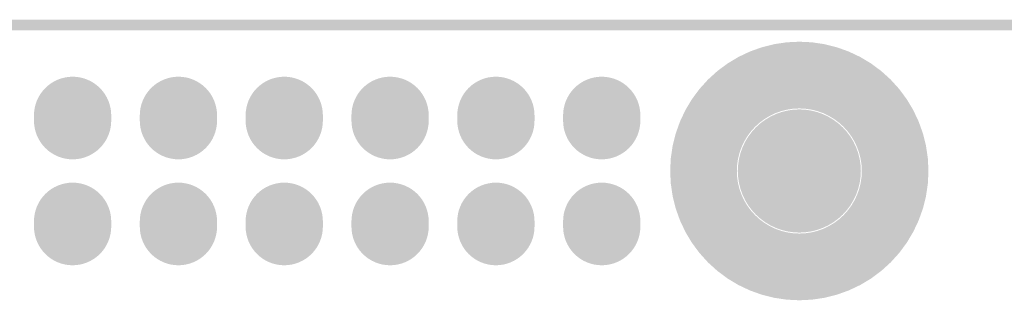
# Model space of a CAD drawing. Header units: millimetres. Extents: x 33.87 to 37.23, y 19.07 to 21.28.
# Tile 8 of 9: x 35.56 to 36.49, y 21.02 to 21.28. Entities that reach past the tile are written whole.
import ezdxf

# ---------------------------------------------------------------- set-up
doc = ezdxf.new("R2010")
doc.units = ezdxf.units.MM
doc.header["$MEASUREMENT"] = 0
for name, color, linetype in [('BottomLayer', 5, 'Continuous'), ('BottomOverlay', 54, 'Continuous'), ('BottomSolder', 6, 'Continuous'), ('KeepOutLayer', 6, 'Continuous'), ('MidLayer1', 16, 'Continuous'), ('MidLayer2', 76, 'Continuous'), ('MidLayer3', 90, 'Continuous'), ('MidLayer4', 156, 'Continuous'), ('MidLayer5', 130, 'Continuous'), ('MidLayer6', 216, 'Continuous'), ('MultiLayer', 9, 'Continuous')]:
    doc.layers.add(name, color=color, linetype=linetype)

# ---------------------------------------------------------------- blocks, each defined once
blk = doc.blocks.new('SIP20X2_11')
at = {"layer": 'BottomLayer', "const_width": 0.065}
for points in [[(-0.0025, -1.4), (0.0025, -1.4)], [(0.0975, -1.4), (0.1025, -1.4)], [(-0.0025, -1.5), (0.0025, -1.5)], [(0.0975, -1.5), (0.1025, -1.5)], [(-0.0025, -1.6), (0.0025, -1.6)], [(0.0975, -1.6), (0.1025, -1.6)], [(-0.0025, -1.7), (0.0025, -1.7)], [(0.0975, -1.7), (0.1025, -1.7)], [(-0.0025, -1.8), (0.0025, -1.8)], [(0.0975, -1.8), (0.1025, -1.8)], [(-0.0025, -1.9), (0.0025, -1.9)], [(0.0975, -1.9), (0.1025, -1.9)]]:
    blk.add_lwpolyline(points, dxfattribs=at)
at = {"layer": 'BottomLayer', "const_width": 0.0325}
for points in [[(-0.01875, -1.4, 1), (0.01375, -1.4, 1)], [(-0.01375, -1.4, 1), (0.01875, -1.4, 1)], [(0.08125, -1.4, 1), (0.11375, -1.4, 1)], [(0.08625, -1.4, 1), (0.11875, -1.4, 1)], [(-0.01875, -1.5, 1), (0.01375, -1.5, 1)], [(-0.01375, -1.5, 1), (0.01875, -1.5, 1)], [(0.08125, -1.5, 1), (0.11375, -1.5, 1)], [(0.08625, -1.5, 1), (0.11875, -1.5, 1)], [(-0.01875, -1.6, 1), (0.01375, -1.6, 1)], [(-0.01375, -1.6, 1), (0.01875, -1.6, 1)], [(0.08125, -1.6, 1), (0.11375, -1.6, 1)], [(0.08625, -1.6, 1), (0.11875, -1.6, 1)], [(-0.01875, -1.7, 1), (0.01375, -1.7, 1)], [(-0.01375, -1.7, 1), (0.01875, -1.7, 1)], [(0.08125, -1.7, 1), (0.11375, -1.7, 1)], [(0.08625, -1.7, 1), (0.11875, -1.7, 1)], [(-0.01875, -1.8, 1), (0.01375, -1.8, 1)], [(-0.01375, -1.8, 1), (0.01875, -1.8, 1)], [(0.08125, -1.8, 1), (0.11375, -1.8, 1)], [(0.08625, -1.8, 1), (0.11875, -1.8, 1)], [(-0.01875, -1.9, 1), (0.01375, -1.9, 1)], [(-0.01375, -1.9, 1), (0.01875, -1.9, 1)], [(0.08125, -1.9, 1), (0.11375, -1.9, 1)], [(0.08625, -1.9, 1), (0.11875, -1.9, 1)]]:
    blk.add_lwpolyline(points, format="xyb", close=True, dxfattribs=at)
at = {"layer": 'BottomSolder', "const_width": 0.073}
for points in [[(-0.0025, -1.4), (0.0025, -1.4)], [(0.0975, -1.4), (0.1025, -1.4)], [(-0.0025, -1.5), (0.0025, -1.5)], [(0.0975, -1.5), (0.1025, -1.5)], [(-0.0025, -1.6), (0.0025, -1.6)], [(0.0975, -1.6), (0.1025, -1.6)], [(-0.0025, -1.7), (0.0025, -1.7)], [(0.0975, -1.7), (0.1025, -1.7)], [(-0.0025, -1.8), (0.0025, -1.8)], [(0.0975, -1.8), (0.1025, -1.8)], [(-0.0025, -1.9), (0.0025, -1.9)], [(0.0975, -1.9), (0.1025, -1.9)]]:
    blk.add_lwpolyline(points, dxfattribs=at)
at = {"layer": 'BottomSolder', "const_width": 0.0365}
for points in [[(-0.02075, -1.4, 1), (0.01575, -1.4, 1)], [(-0.01575, -1.4, 1), (0.02075, -1.4, 1)], [(0.07925, -1.4, 1), (0.11575, -1.4, 1)], [(0.08425, -1.4, 1), (0.12075, -1.4, 1)], [(-0.02075, -1.5, 1), (0.01575, -1.5, 1)], [(-0.01575, -1.5, 1), (0.02075, -1.5, 1)], [(0.07925, -1.5, 1), (0.11575, -1.5, 1)], [(0.08425, -1.5, 1), (0.12075, -1.5, 1)], [(-0.02075, -1.6, 1), (0.01575, -1.6, 1)], [(-0.01575, -1.6, 1), (0.02075, -1.6, 1)], [(0.07925, -1.6, 1), (0.11575, -1.6, 1)], [(0.08425, -1.6, 1), (0.12075, -1.6, 1)], [(-0.02075, -1.7, 1), (0.01575, -1.7, 1)], [(-0.01575, -1.7, 1), (0.02075, -1.7, 1)], [(0.07925, -1.7, 1), (0.11575, -1.7, 1)], [(0.08425, -1.7, 1), (0.12075, -1.7, 1)], [(-0.02075, -1.8, 1), (0.01575, -1.8, 1)], [(-0.01575, -1.8, 1), (0.02075, -1.8, 1)], [(0.07925, -1.8, 1), (0.11575, -1.8, 1)], [(0.08425, -1.8, 1), (0.12075, -1.8, 1)], [(-0.02075, -1.9, 1), (0.01575, -1.9, 1)], [(-0.01575, -1.9, 1), (0.02075, -1.9, 1)], [(0.07925, -1.9, 1), (0.11575, -1.9, 1)], [(0.08425, -1.9, 1), (0.12075, -1.9, 1)]]:
    blk.add_lwpolyline(points, format="xyb", close=True, dxfattribs=at)
at = {"layer": 'MidLayer1', "const_width": 0.065}
for points in [[(-0.0025, -1.4), (0.0025, -1.4)], [(0.0975, -1.4), (0.1025, -1.4)], [(-0.0025, -1.5), (0.0025, -1.5)], [(0.0975, -1.5), (0.1025, -1.5)], [(-0.0025, -1.6), (0.0025, -1.6)], [(0.0975, -1.6), (0.1025, -1.6)], [(-0.0025, -1.7), (0.0025, -1.7)], [(0.0975, -1.7), (0.1025, -1.7)], [(-0.0025, -1.8), (0.0025, -1.8)], [(0.0975, -1.8), (0.1025, -1.8)], [(-0.0025, -1.9), (0.0025, -1.9)], [(0.0975, -1.9), (0.1025, -1.9)]]:
    blk.add_lwpolyline(points, dxfattribs=at)
at = {"layer": 'MidLayer1', "const_width": 0.0325}
for points in [[(-0.01875, -1.4, 1), (0.01375, -1.4, 1)], [(-0.01375, -1.4, 1), (0.01875, -1.4, 1)], [(0.08125, -1.4, 1), (0.11375, -1.4, 1)], [(0.08625, -1.4, 1), (0.11875, -1.4, 1)], [(-0.01875, -1.5, 1), (0.01375, -1.5, 1)], [(-0.01375, -1.5, 1), (0.01875, -1.5, 1)], [(0.08125, -1.5, 1), (0.11375, -1.5, 1)], [(0.08625, -1.5, 1), (0.11875, -1.5, 1)], [(-0.01875, -1.6, 1), (0.01375, -1.6, 1)], [(-0.01375, -1.6, 1), (0.01875, -1.6, 1)], [(0.08125, -1.6, 1), (0.11375, -1.6, 1)], [(0.08625, -1.6, 1), (0.11875, -1.6, 1)], [(-0.01875, -1.7, 1), (0.01375, -1.7, 1)], [(-0.01375, -1.7, 1), (0.01875, -1.7, 1)], [(0.08125, -1.7, 1), (0.11375, -1.7, 1)], [(0.08625, -1.7, 1), (0.11875, -1.7, 1)], [(-0.01875, -1.8, 1), (0.01375, -1.8, 1)], [(-0.01375, -1.8, 1), (0.01875, -1.8, 1)], [(0.08125, -1.8, 1), (0.11375, -1.8, 1)], [(0.08625, -1.8, 1), (0.11875, -1.8, 1)], [(-0.01875, -1.9, 1), (0.01375, -1.9, 1)], [(-0.01375, -1.9, 1), (0.01875, -1.9, 1)], [(0.08125, -1.9, 1), (0.11375, -1.9, 1)], [(0.08625, -1.9, 1), (0.11875, -1.9, 1)]]:
    blk.add_lwpolyline(points, format="xyb", close=True, dxfattribs=at)
at = {"layer": 'MidLayer2', "const_width": 0.065}
for points in [[(-0.0025, -1.4), (0.0025, -1.4)], [(0.0975, -1.4), (0.1025, -1.4)], [(-0.0025, -1.5), (0.0025, -1.5)], [(0.0975, -1.5), (0.1025, -1.5)], [(-0.0025, -1.6), (0.0025, -1.6)], [(0.0975, -1.6), (0.1025, -1.6)], [(-0.0025, -1.7), (0.0025, -1.7)], [(0.0975, -1.7), (0.1025, -1.7)], [(-0.0025, -1.8), (0.0025, -1.8)], [(0.0975, -1.8), (0.1025, -1.8)], [(-0.0025, -1.9), (0.0025, -1.9)], [(0.0975, -1.9), (0.1025, -1.9)]]:
    blk.add_lwpolyline(points, dxfattribs=at)
at = {"layer": 'MidLayer2', "const_width": 0.0325}
for points in [[(-0.01875, -1.4, 1), (0.01375, -1.4, 1)], [(-0.01375, -1.4, 1), (0.01875, -1.4, 1)], [(0.08125, -1.4, 1), (0.11375, -1.4, 1)], [(0.08625, -1.4, 1), (0.11875, -1.4, 1)], [(-0.01875, -1.5, 1), (0.01375, -1.5, 1)], [(-0.01375, -1.5, 1), (0.01875, -1.5, 1)], [(0.08125, -1.5, 1), (0.11375, -1.5, 1)], [(0.08625, -1.5, 1), (0.11875, -1.5, 1)], [(-0.01875, -1.6, 1), (0.01375, -1.6, 1)], [(-0.01375, -1.6, 1), (0.01875, -1.6, 1)], [(0.08125, -1.6, 1), (0.11375, -1.6, 1)], [(0.08625, -1.6, 1), (0.11875, -1.6, 1)], [(-0.01875, -1.7, 1), (0.01375, -1.7, 1)], [(-0.01375, -1.7, 1), (0.01875, -1.7, 1)], [(0.08125, -1.7, 1), (0.11375, -1.7, 1)], [(0.08625, -1.7, 1), (0.11875, -1.7, 1)], [(-0.01875, -1.8, 1), (0.01375, -1.8, 1)], [(-0.01375, -1.8, 1), (0.01875, -1.8, 1)], [(0.08125, -1.8, 1), (0.11375, -1.8, 1)], [(0.08625, -1.8, 1), (0.11875, -1.8, 1)], [(-0.01875, -1.9, 1), (0.01375, -1.9, 1)], [(-0.01375, -1.9, 1), (0.01875, -1.9, 1)], [(0.08125, -1.9, 1), (0.11375, -1.9, 1)], [(0.08625, -1.9, 1), (0.11875, -1.9, 1)]]:
    blk.add_lwpolyline(points, format="xyb", close=True, dxfattribs=at)
at = {"layer": 'MidLayer3', "const_width": 0.065}
for points in [[(-0.0025, -1.4), (0.0025, -1.4)], [(0.0975, -1.4), (0.1025, -1.4)], [(-0.0025, -1.5), (0.0025, -1.5)], [(0.0975, -1.5), (0.1025, -1.5)], [(-0.0025, -1.6), (0.0025, -1.6)], [(0.0975, -1.6), (0.1025, -1.6)], [(-0.0025, -1.7), (0.0025, -1.7)], [(0.0975, -1.7), (0.1025, -1.7)], [(-0.0025, -1.8), (0.0025, -1.8)], [(0.0975, -1.8), (0.1025, -1.8)], [(-0.0025, -1.9), (0.0025, -1.9)], [(0.0975, -1.9), (0.1025, -1.9)]]:
    blk.add_lwpolyline(points, dxfattribs=at)
at = {"layer": 'MidLayer3', "const_width": 0.0325}
for points in [[(-0.01875, -1.4, 1), (0.01375, -1.4, 1)], [(-0.01375, -1.4, 1), (0.01875, -1.4, 1)], [(0.08125, -1.4, 1), (0.11375, -1.4, 1)], [(0.08625, -1.4, 1), (0.11875, -1.4, 1)], [(-0.01875, -1.5, 1), (0.01375, -1.5, 1)], [(-0.01375, -1.5, 1), (0.01875, -1.5, 1)], [(0.08125, -1.5, 1), (0.11375, -1.5, 1)], [(0.08625, -1.5, 1), (0.11875, -1.5, 1)], [(-0.01875, -1.6, 1), (0.01375, -1.6, 1)], [(-0.01375, -1.6, 1), (0.01875, -1.6, 1)], [(0.08125, -1.6, 1), (0.11375, -1.6, 1)], [(0.08625, -1.6, 1), (0.11875, -1.6, 1)], [(-0.01875, -1.7, 1), (0.01375, -1.7, 1)], [(-0.01375, -1.7, 1), (0.01875, -1.7, 1)], [(0.08125, -1.7, 1), (0.11375, -1.7, 1)], [(0.08625, -1.7, 1), (0.11875, -1.7, 1)], [(-0.01875, -1.8, 1), (0.01375, -1.8, 1)], [(-0.01375, -1.8, 1), (0.01875, -1.8, 1)], [(0.08125, -1.8, 1), (0.11375, -1.8, 1)], [(0.08625, -1.8, 1), (0.11875, -1.8, 1)], [(-0.01875, -1.9, 1), (0.01375, -1.9, 1)], [(-0.01375, -1.9, 1), (0.01875, -1.9, 1)], [(0.08125, -1.9, 1), (0.11375, -1.9, 1)], [(0.08625, -1.9, 1), (0.11875, -1.9, 1)]]:
    blk.add_lwpolyline(points, format="xyb", close=True, dxfattribs=at)
at = {"layer": 'MidLayer4', "const_width": 0.065}
for points in [[(-0.0025, -1.4), (0.0025, -1.4)], [(0.0975, -1.4), (0.1025, -1.4)], [(-0.0025, -1.5), (0.0025, -1.5)], [(0.0975, -1.5), (0.1025, -1.5)], [(-0.0025, -1.6), (0.0025, -1.6)], [(0.0975, -1.6), (0.1025, -1.6)], [(-0.0025, -1.7), (0.0025, -1.7)], [(0.0975, -1.7), (0.1025, -1.7)], [(-0.0025, -1.8), (0.0025, -1.8)], [(0.0975, -1.8), (0.1025, -1.8)], [(-0.0025, -1.9), (0.0025, -1.9)], [(0.0975, -1.9), (0.1025, -1.9)]]:
    blk.add_lwpolyline(points, dxfattribs=at)
at = {"layer": 'MidLayer4', "const_width": 0.0325}
for points in [[(-0.01875, -1.4, 1), (0.01375, -1.4, 1)], [(-0.01375, -1.4, 1), (0.01875, -1.4, 1)], [(0.08125, -1.4, 1), (0.11375, -1.4, 1)], [(0.08625, -1.4, 1), (0.11875, -1.4, 1)], [(-0.01875, -1.5, 1), (0.01375, -1.5, 1)], [(-0.01375, -1.5, 1), (0.01875, -1.5, 1)], [(0.08125, -1.5, 1), (0.11375, -1.5, 1)], [(0.08625, -1.5, 1), (0.11875, -1.5, 1)], [(-0.01875, -1.6, 1), (0.01375, -1.6, 1)], [(-0.01375, -1.6, 1), (0.01875, -1.6, 1)], [(0.08125, -1.6, 1), (0.11375, -1.6, 1)], [(0.08625, -1.6, 1), (0.11875, -1.6, 1)], [(-0.01875, -1.7, 1), (0.01375, -1.7, 1)], [(-0.01375, -1.7, 1), (0.01875, -1.7, 1)], [(0.08125, -1.7, 1), (0.11375, -1.7, 1)], [(0.08625, -1.7, 1), (0.11875, -1.7, 1)], [(-0.01875, -1.8, 1), (0.01375, -1.8, 1)], [(-0.01375, -1.8, 1), (0.01875, -1.8, 1)], [(0.08125, -1.8, 1), (0.11375, -1.8, 1)], [(0.08625, -1.8, 1), (0.11875, -1.8, 1)], [(-0.01875, -1.9, 1), (0.01375, -1.9, 1)], [(-0.01375, -1.9, 1), (0.01875, -1.9, 1)], [(0.08125, -1.9, 1), (0.11375, -1.9, 1)], [(0.08625, -1.9, 1), (0.11875, -1.9, 1)]]:
    blk.add_lwpolyline(points, format="xyb", close=True, dxfattribs=at)
at = {"layer": 'MidLayer5', "const_width": 0.065}
for points in [[(-0.0025, -1.4), (0.0025, -1.4)], [(0.0975, -1.4), (0.1025, -1.4)], [(-0.0025, -1.5), (0.0025, -1.5)], [(0.0975, -1.5), (0.1025, -1.5)], [(-0.0025, -1.6), (0.0025, -1.6)], [(0.0975, -1.6), (0.1025, -1.6)], [(-0.0025, -1.7), (0.0025, -1.7)], [(0.0975, -1.7), (0.1025, -1.7)], [(-0.0025, -1.8), (0.0025, -1.8)], [(0.0975, -1.8), (0.1025, -1.8)], [(-0.0025, -1.9), (0.0025, -1.9)], [(0.0975, -1.9), (0.1025, -1.9)]]:
    blk.add_lwpolyline(points, dxfattribs=at)
at = {"layer": 'MidLayer5', "const_width": 0.0325}
for points in [[(-0.01875, -1.4, 1), (0.01375, -1.4, 1)], [(-0.01375, -1.4, 1), (0.01875, -1.4, 1)], [(0.08125, -1.4, 1), (0.11375, -1.4, 1)], [(0.08625, -1.4, 1), (0.11875, -1.4, 1)], [(-0.01875, -1.5, 1), (0.01375, -1.5, 1)], [(-0.01375, -1.5, 1), (0.01875, -1.5, 1)], [(0.08125, -1.5, 1), (0.11375, -1.5, 1)], [(0.08625, -1.5, 1), (0.11875, -1.5, 1)], [(-0.01875, -1.6, 1), (0.01375, -1.6, 1)], [(-0.01375, -1.6, 1), (0.01875, -1.6, 1)], [(0.08125, -1.6, 1), (0.11375, -1.6, 1)], [(0.08625, -1.6, 1), (0.11875, -1.6, 1)], [(-0.01875, -1.7, 1), (0.01375, -1.7, 1)], [(-0.01375, -1.7, 1), (0.01875, -1.7, 1)], [(0.08125, -1.7, 1), (0.11375, -1.7, 1)], [(0.08625, -1.7, 1), (0.11875, -1.7, 1)], [(-0.01875, -1.8, 1), (0.01375, -1.8, 1)], [(-0.01375, -1.8, 1), (0.01875, -1.8, 1)], [(0.08125, -1.8, 1), (0.11375, -1.8, 1)], [(0.08625, -1.8, 1), (0.11875, -1.8, 1)], [(-0.01875, -1.9, 1), (0.01375, -1.9, 1)], [(-0.01375, -1.9, 1), (0.01875, -1.9, 1)], [(0.08125, -1.9, 1), (0.11375, -1.9, 1)], [(0.08625, -1.9, 1), (0.11875, -1.9, 1)]]:
    blk.add_lwpolyline(points, format="xyb", close=True, dxfattribs=at)
at = {"layer": 'MidLayer6', "const_width": 0.065}
for points in [[(-0.0025, -1.4), (0.0025, -1.4)], [(0.0975, -1.4), (0.1025, -1.4)], [(-0.0025, -1.5), (0.0025, -1.5)], [(0.0975, -1.5), (0.1025, -1.5)], [(-0.0025, -1.6), (0.0025, -1.6)], [(0.0975, -1.6), (0.1025, -1.6)], [(-0.0025, -1.7), (0.0025, -1.7)], [(0.0975, -1.7), (0.1025, -1.7)], [(-0.0025, -1.8), (0.0025, -1.8)], [(0.0975, -1.8), (0.1025, -1.8)], [(-0.0025, -1.9), (0.0025, -1.9)], [(0.0975, -1.9), (0.1025, -1.9)]]:
    blk.add_lwpolyline(points, dxfattribs=at)
at = {"layer": 'MidLayer6', "const_width": 0.0325}
for points in [[(-0.01875, -1.4, 1), (0.01375, -1.4, 1)], [(-0.01375, -1.4, 1), (0.01875, -1.4, 1)], [(0.08125, -1.4, 1), (0.11375, -1.4, 1)], [(0.08625, -1.4, 1), (0.11875, -1.4, 1)], [(-0.01875, -1.5, 1), (0.01375, -1.5, 1)], [(-0.01375, -1.5, 1), (0.01875, -1.5, 1)], [(0.08125, -1.5, 1), (0.11375, -1.5, 1)], [(0.08625, -1.5, 1), (0.11875, -1.5, 1)], [(-0.01875, -1.6, 1), (0.01375, -1.6, 1)], [(-0.01375, -1.6, 1), (0.01875, -1.6, 1)], [(0.08125, -1.6, 1), (0.11375, -1.6, 1)], [(0.08625, -1.6, 1), (0.11875, -1.6, 1)], [(-0.01875, -1.7, 1), (0.01375, -1.7, 1)], [(-0.01375, -1.7, 1), (0.01875, -1.7, 1)], [(0.08125, -1.7, 1), (0.11375, -1.7, 1)], [(0.08625, -1.7, 1), (0.11875, -1.7, 1)], [(-0.01875, -1.8, 1), (0.01375, -1.8, 1)], [(-0.01375, -1.8, 1), (0.01875, -1.8, 1)], [(0.08125, -1.8, 1), (0.11375, -1.8, 1)], [(0.08625, -1.8, 1), (0.11875, -1.8, 1)], [(-0.01875, -1.9, 1), (0.01375, -1.9, 1)], [(-0.01375, -1.9, 1), (0.01875, -1.9, 1)], [(0.08125, -1.9, 1), (0.11375, -1.9, 1)], [(0.08625, -1.9, 1), (0.11875, -1.9, 1)]]:
    blk.add_lwpolyline(points, format="xyb", close=True, dxfattribs=at)
at = {"layer": 'MultiLayer', "const_width": 0.065}
for points in [[(-0.0025, -1.4), (0.0025, -1.4)], [(0.0975, -1.4), (0.1025, -1.4)], [(-0.0025, -1.5), (0.0025, -1.5)], [(0.0975, -1.5), (0.1025, -1.5)], [(-0.0025, -1.6), (0.0025, -1.6)], [(0.0975, -1.6), (0.1025, -1.6)], [(-0.0025, -1.7), (0.0025, -1.7)], [(0.0975, -1.7), (0.1025, -1.7)], [(-0.0025, -1.8), (0.0025, -1.8)], [(0.0975, -1.8), (0.1025, -1.8)], [(-0.0025, -1.9), (0.0025, -1.9)], [(0.0975, -1.9), (0.1025, -1.9)]]:
    blk.add_lwpolyline(points, dxfattribs=at)
at = {"layer": 'MultiLayer', "const_width": 0.0325}
for points in [[(-0.01875, -1.4, 1), (0.01375, -1.4, 1)], [(-0.01375, -1.4, 1), (0.01875, -1.4, 1)], [(0.08125, -1.4, 1), (0.11375, -1.4, 1)], [(0.08625, -1.4, 1), (0.11875, -1.4, 1)], [(-0.01875, -1.5, 1), (0.01375, -1.5, 1)], [(-0.01375, -1.5, 1), (0.01875, -1.5, 1)], [(0.08125, -1.5, 1), (0.11375, -1.5, 1)], [(0.08625, -1.5, 1), (0.11875, -1.5, 1)], [(-0.01875, -1.6, 1), (0.01375, -1.6, 1)], [(-0.01375, -1.6, 1), (0.01875, -1.6, 1)], [(0.08125, -1.6, 1), (0.11375, -1.6, 1)], [(0.08625, -1.6, 1), (0.11875, -1.6, 1)], [(-0.01875, -1.7, 1), (0.01375, -1.7, 1)], [(-0.01375, -1.7, 1), (0.01875, -1.7, 1)], [(0.08125, -1.7, 1), (0.11375, -1.7, 1)], [(0.08625, -1.7, 1), (0.11875, -1.7, 1)], [(-0.01875, -1.8, 1), (0.01375, -1.8, 1)], [(-0.01375, -1.8, 1), (0.01875, -1.8, 1)], [(0.08125, -1.8, 1), (0.11375, -1.8, 1)], [(0.08625, -1.8, 1), (0.11875, -1.8, 1)], [(-0.01875, -1.9, 1), (0.01375, -1.9, 1)], [(-0.01375, -1.9, 1), (0.01875, -1.9, 1)], [(0.08125, -1.9, 1), (0.11375, -1.9, 1)], [(0.08625, -1.9, 1), (0.11875, -1.9, 1)]]:
    blk.add_lwpolyline(points, format="xyb", close=True, dxfattribs=at)

msp = doc.modelspace()

# ---------------------------------------------------------------- linework, layer by layer
at = {"layer": 'BottomLayer', "const_width": 0.05413}
msp.add_lwpolyline([(36.27419, 21.14193, 1), (36.32833, 21.14193, 1)], format="xyb", close=True, dxfattribs=at)
at = {"layer": 'BottomOverlay'}
for points, const_width in [([(36.39181, 21.14193, 1), (36.21071, 21.14193, 1)], 0.06299), ([(36.19496, 21.14193, 1), (36.22646, 21.14193, 1)], 0.0315), ([(36.37606, 21.14193, 1), (36.40756, 21.14193, 1)], 0.0315)]:
    msp.add_lwpolyline(points, format="xyb", close=True, dxfattribs=dict(at, const_width=const_width))
at = {"layer": 'BottomSolder', "const_width": 0.05813}
msp.add_lwpolyline([(36.27219, 21.14193, 1), (36.33033, 21.14193, 1)], format="xyb", close=True, dxfattribs=at)
at = {"layer": 'KeepOutLayer', "const_width": 0.01}
msp.add_lwpolyline([(34.0178, 21.27972), (37.08866, 21.27972)], dxfattribs=at)
at = {"layer": 'MidLayer1', "const_width": 0.05413}
msp.add_lwpolyline([(36.27419, 21.14193, 1), (36.32833, 21.14193, 1)], format="xyb", close=True, dxfattribs=at)
at = {"layer": 'MidLayer2', "const_width": 0.05413}
msp.add_lwpolyline([(36.27419, 21.14193, 1), (36.32833, 21.14193, 1)], format="xyb", close=True, dxfattribs=at)
at = {"layer": 'MidLayer3', "const_width": 0.05413}
msp.add_lwpolyline([(36.27419, 21.14193, 1), (36.32833, 21.14193, 1)], format="xyb", close=True, dxfattribs=at)
at = {"layer": 'MidLayer4', "const_width": 0.05413}
msp.add_lwpolyline([(36.27419, 21.14193, 1), (36.32833, 21.14193, 1)], format="xyb", close=True, dxfattribs=at)
at = {"layer": 'MidLayer5', "const_width": 0.05413}
msp.add_lwpolyline([(36.27419, 21.14193, 1), (36.32833, 21.14193, 1)], format="xyb", close=True, dxfattribs=at)
at = {"layer": 'MidLayer6', "const_width": 0.05413}
msp.add_lwpolyline([(36.27419, 21.14193, 1), (36.32833, 21.14193, 1)], format="xyb", close=True, dxfattribs=at)
at = {"layer": 'MultiLayer', "const_width": 0.05413}
msp.add_lwpolyline([(36.27419, 21.14193, 1), (36.32833, 21.14193, 1)], format="xyb", close=True, dxfattribs=at)

# ---------------------------------------------------------------- block references
at = {"rotation": 89.99999999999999}
msp.add_blockref('SIP20X2_11', (34.21453, 21.09193), dxfattribs=at)

doc.saveas('drawing.dxf')
